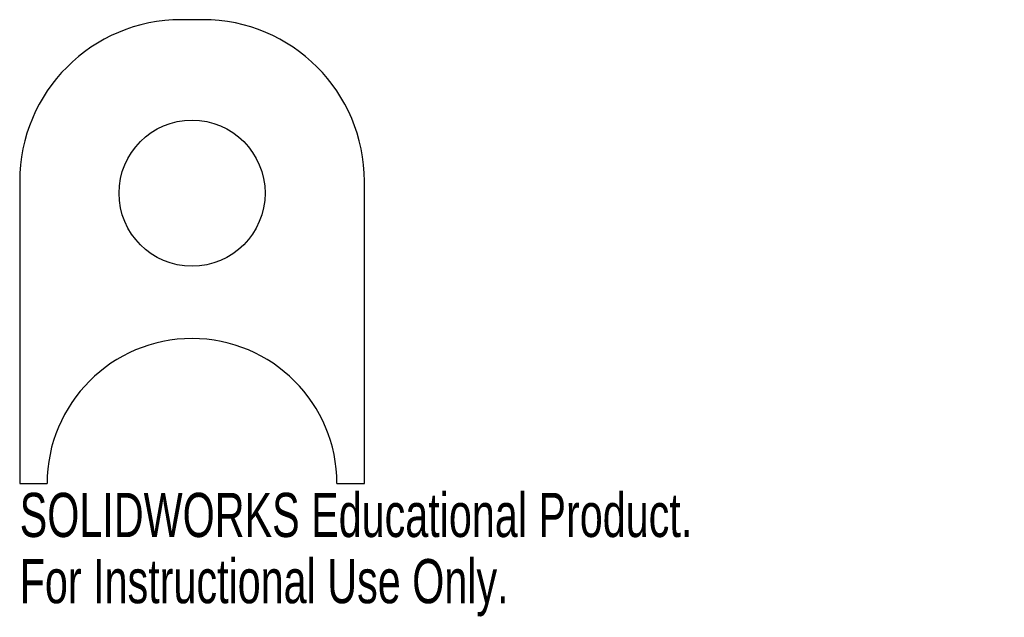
# Model space of a CAD drawing. Header units: millimetres. Extents: x -19 to 89, y -46 to 19.
import ezdxf

# ---------------------------------------------------------------- set-up
doc = ezdxf.new("R2010")
doc.units = ezdxf.units.MM
doc.styles.add('SLDTEXTSTYLE0', font='TXT', dxfattribs={"width": 0.7})

msp = doc.modelspace()

# ---------------------------------------------------------------- linework, layer by layer
at = {"color": 7, "linetype": 'Continuous', "lineweight": 25}
for p, q in [((1.18, 19), (-1.18, 19)), ((-18.88, 1.3), (-18.88, -31.8)), ((18.88, -31.8), (18.88, 1.3)), ((-18.88, -31.8), (-15.88, -31.8)), ((15.88, -31.8), (18.88, -31.8))]:
    msp.add_line(p, q, dxfattribs=at)
msp.add_circle((0, 0), 8, dxfattribs=at)
for centre, radius, start, end in [((-1.18, 1.3), 17.7, 90, 180), ((1.18, 1.3), 17.7, 0, 90), ((0, -31.8), 15.88, 0, 180)]:
    msp.add_arc(centre, radius, start, end, dxfattribs=at)

# ---------------------------------------------------------------- texts
at = {"color": 7, "linetype": 'Continuous', "char_height": 4.8336, "attachment_point": 1, "style": 'SLDTEXTSTYLE0'}
for s, insert in [('SOLIDWORKS Educational Product.', (-18.88, -32.82)), ('For Instructional Use Only.', (-18.88, -40.07))]:
    msp.add_mtext(s, dxfattribs=dict(at, insert=insert))

doc.saveas('drawing.dxf')
